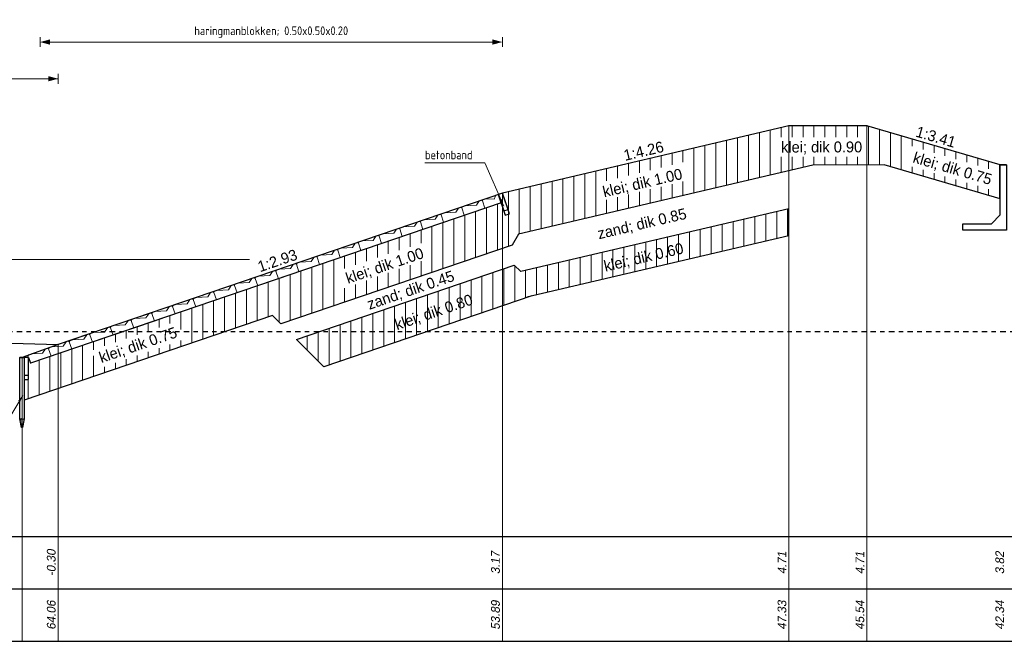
# Model space of a CAD drawing. Header units: metres. Extents: x 132 to 905, y -50 to 63.
# Tile 37 of 86: x 503 to 526, y -21 to -7. Entities that reach past the tile are written whole.
import ezdxf
from ezdxf.enums import TextEntityAlignment as Align

# ---------------------------------------------------------------- set-up
doc = ezdxf.new("R2010")
doc.units = ezdxf.units.M
doc.header["$LTSCALE"] = 0.1
doc.linetypes.add('NAP', pattern=[20, 12.5, -2.5, 2.5, -2.5])
for name, color, linetype in [('0 @ 0.02', 7, 'Continuous'), ('DP-BS-KANT-KREUKELBERM', 255, 'Continuous'), ('DP-BS-KRUINLIJN', 1, 'Continuous'), ('DP-BS-TEENSCHOT-GECONSTRUEERD', 198, 'Continuous'), ('DP-Matenbalk', 1, 'Continuous'), ('DP-Matenbalk_bestaandehoogten', 6, 'Continuous')]:
    doc.layers.add(name, color=color, linetype=linetype)
for name, color, linetype, lineweight in [('DP-BS-arcering_haringmanblokken', 25, 'Continuous', 0), ('DP-BS-arcering_klei', 253, 'Continuous', 0), ('DP-BS-Maatvoering', 2, 'Continuous', 20), ('DP-BS-Matenbalk_verlenglijnen', 253, 'Continuous', 0), ('DP-BS-materiaalomschrijving', 213, 'Continuous', 18), ('DP-BS-profiel', 2, 'Continuous', 25), ('DP-NAP-lijn', 6, 'NAP', 25), ('DP-Taludhelling', 1, 'Continuous', 18), ('DP-Waterlijn', 1, 'Continuous', 13), ('DP-Waterlijn_tekst', 7, 'Continuous', 35), ('TL-2.5 mm tekst_schaaldp', 7, 'Continuous', 25), ('TL-5.0mm Tekst', 4, 'Continuous', 50)]:
    doc.layers.add(name, color=color, linetype=linetype, lineweight=lineweight)
doc.styles.add('bestomschr', font='isocp.shx', dxfattribs={"width": 0.96})
doc.styles.add('dp-besthgt', font='StagCAD.ttf', dxfattribs={"oblique": 10, "height": 0.2})
doc.styles.add('Ontwnota-dwp-Bruinissepolder tot Grevelingendam$0$bestomschr', font='isocp.shx', dxfattribs={"width": 0.96})
doc.styles.add('StagCAD', font='StagCAD.ttf')
doc.dimstyles.new('best-leader 1_100', dxfattribs={"dimscale": 0.1, "dimtxt": 2, "dimasz": 1.6, "dimexe": 0, "dimexo": 0, "dimgap": 0.8, "dimtad": 1, "dimrnd": 0.001, "dimzin": 1, "dimdsep": 46, "dimtxsty": 'bestomschr', "dimblk": 'RAD_PIJL', "dimcen": 0.09, "dimse1": 1, "dimse2": 1, "dimclrd": 212, "dimclre": 1, "dimclrt": 2, "dimazin": 0, "dimtfac": 1, "dimtix": 1, "dimtmove": 0, "dimatfit": 0, "dimfxl": 1, "dimtvp": 0.8299999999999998, "dimtolj": 1, "dimtzin": 0, "dimlwd": 5, "dimarcsym": 0})
doc.dimstyles.new('bestaand 1_100', dxfattribs={"dimscale": 0.1, "dimtxt": 2, "dimasz": 0.8, "dimexe": 0, "dimexo": 0, "dimgap": 1, "dimtad": 1, "dimrnd": 0.001, "dimzin": 1, "dimdsep": 46, "dimtxsty": 'bestomschr', "dimblk1": 'DIM_PIJL', "dimblk2": 'DIM_PIJL', "dimsah": 1, "dimcen": 0.09, "dimse1": 1, "dimse2": 1, "dimclrd": 212, "dimclre": 1, "dimclrt": 2, "dimazin": 0, "dimtfac": 1, "dimtix": 1, "dimtmove": 0, "dimatfit": 3, "dimldrblk": 'RAD_PIJL', "dimfxl": 1, "dimtvp": 0.8299999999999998, "dimtolj": 1, "dimtzin": 0, "dimlwd": 9, "dimlwe": 5, "dimarcsym": 0})
doc.dimstyles.new('Ontwnota-dwp-Bruinissepolder tot Grevelingendam$0$best-leader 1_100', dxfattribs={"dimscale": 0.1, "dimtxt": 2, "dimasz": 1.6, "dimexe": 0, "dimexo": 0, "dimgap": 0.8, "dimtad": 1, "dimrnd": 0.001, "dimzin": 1, "dimdsep": 46, "dimtxsty": 'Ontwnota-dwp-Bruinissepolder tot Grevelingendam$0$bestomschr', "dimblk": 'Ontwnota-dwp-Bruinissepolder tot Grevelingendam$0$RAD_PIJL', "dimcen": 0.09, "dimse1": 1, "dimse2": 1, "dimclrd": 212, "dimclre": 1, "dimclrt": 2, "dimazin": 0, "dimtfac": 1, "dimtix": 1, "dimtmove": 0, "dimatfit": 0, "dimfxl": 1, "dimtvp": 0.8299999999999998, "dimtolj": 1, "dimtzin": 0, "dimlwd": 5, "dimarcsym": 0})

# ---------------------------------------------------------------- blocks, each defined once
blk = doc.blocks.new('HB-20-50')
blk.add_lwpolyline([(0, 0), (0.5, 0), (0.5, 0.1799999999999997), (0.4800000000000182, 0.1999999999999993), (0.0199999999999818, 0.1999999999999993), (0, 0.1799999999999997)], close=True)
blk.add_lwpolyline([(0.4300000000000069, 0.1999999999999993), (0.339999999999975, 0.1300000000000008), (0.089999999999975, 0.1999999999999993)])
blk = doc.blocks.new('*U64')
at = {"layer": 'DP-Matenbalk'}
for p, q in [((6, -3.499999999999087), (59.86182899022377, -3.499999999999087)), ((6, -4.699999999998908), (59.86182899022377, -4.699999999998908)), ((6, -5.899999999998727), (59.86182899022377, -5.899999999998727))]:
    blk.add_line(p, q, dxfattribs=at)
at = {"layer": 'DP-Matenbalk', "style": 'StagCAD', "width": 0.8}
blk.add_attdef('DPNR', (0, -3.356417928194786), '', height=0.25, dxfattribs=at)
at = {"layer": 'TL-2.5 mm tekst_schaaldp', "style": 'StagCAD', "width": 0.96}
blk.add_attdef('SCHAAL', (-0.0500000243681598, -7.52420836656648), '', height=0.2499999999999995, dxfattribs=at)
at = {"layer": 'TL-5.0mm Tekst', "style": 'StagCAD', "width": 0.96}
blk.add_attdef('OMSCHRIJVING', (-0.0500000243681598, -6.934744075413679), '', height=0.4999999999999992, dxfattribs=at)
blk = doc.blocks.new('*U63')
at = {"layer": 'DP-NAP-lijn'}
blk.add_line((0, 0), (597.9136722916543, 0), dxfattribs=at)
at = {"layer": 'DP-Waterlijn'}
blk.add_line((0, 16.49999999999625), (159.5352655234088, 16.49999999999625), dxfattribs=at)
at = {"layer": 'DP-NAP-lijn', "style": 'StagCAD'}
blk.add_attdef('NAPLIJN', (6.246522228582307, 0.9999999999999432), '', height=2.5, dxfattribs=at)
at = {"layer": 'DP-Waterlijn_tekst', "style": 'StagCAD'}
blk.add_attdef('WP', text='', height=2.5, dxfattribs=at).set_placement((11.17347716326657, 16.49999999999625), align=Align.BOTTOM_CENTER)
blk = doc.blocks.new('DIM_PIJL')
at = {"color": 1}
blk.add_line((0, 1.414213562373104), (0, -1.414213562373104), dxfattribs=at)
at = {"color": 1, "linetype": 'ByBlock'}
blk.add_solid([(-2.828427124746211, -0.75), (-2.828427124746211, 0.75), (0, 0)], dxfattribs=at)
blk = doc.blocks.new('*D226')
at = {"layer": 'Defpoints', "color": 0, "transparency": 16777216}
for p in [(21.81658296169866, 14.73144682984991), (21.81658296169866, 11.27133170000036), (11.22921281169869, 7.649106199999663)]:
    blk.add_point(p, dxfattribs=at)
at = {"layer": 'DP-BS-Maatvoering', "color": 212, "lineweight": 9, "transparency": 16777216}
blk.add_line((11.30921281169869, 14.73144682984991), (21.73658296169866, 14.73144682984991), dxfattribs=at)
at = {"layer": 'DP-BS-Maatvoering', "color": 212, "lineweight": 9, "transparency": 16777216, "xscale": 0.08000000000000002, "yscale": 0.08000000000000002, "zscale": 0.08000000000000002, "rotation": 180}
blk.add_blockref('DIM_PIJL', (11.22921281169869, 14.73144682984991), dxfattribs=at)
at = {"layer": 'DP-BS-Maatvoering', "color": 212, "lineweight": 9, "transparency": 16777216, "xscale": 0.08000000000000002, "yscale": 0.08000000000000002, "zscale": 0.08000000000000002}
blk.add_blockref('DIM_PIJL', (21.81658296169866, 14.73144682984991), dxfattribs=at)
at = {"layer": 'DP-BS-Maatvoering', "color": 2, "transparency": 16777216, "insert": (16.52289788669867, 14.96009088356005), "char_height": 0.2, "attachment_point": 5, "style": 'bestomschr'}
blk.add_mtext('\\A1;haringmanblokken; 0.50x0.50x0.20', dxfattribs=at)
blk = doc.blocks.new('RAD_PIJL')
at = {"color": 1, "linetype": 'Continuous'}
blk.add_solid([(-2.828427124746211, -0.75), (-2.828427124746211, 0.75), (0, 0)], dxfattribs=at)
blk = doc.blocks.new('Ontwnota-dwp-Bruinissepolder tot Grevelingendam$0$RAD_PIJL')
at = {"color": 1, "linetype": 'Continuous'}
blk.add_solid([(-2.828427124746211, -0.75), (-2.828427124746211, 0.75), (0, 0)], dxfattribs=at)
blk = doc.blocks.new('Betonband')
at = {"layer": 'DP-BS-profiel'}
blk.add_lwpolyline([(-2.8422e-12, -19.99999999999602), (4.999999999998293, -19.99999999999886), (5.000000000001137, 1.4211e-12), (0, 1.4211e-12)], close=True, dxfattribs=at)
blk = doc.blocks.new('dp784-08')
at = {"layer": 'DP-BS-arcering_klei'}
h = blk.add_hatch(dxfattribs=at)
h.set_pattern_fill('_USER', color=256, scale=0.25, angle=90, pattern_type=0)
h.set_pattern_definition([(90, (-342.3981741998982, 21.93380113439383), (-0.25, 0), [])])
h.paths.add_polyline_path([(11.00724554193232, 7.370204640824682), (10.96600776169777, 7.488203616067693), (10.96600776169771, 7.099999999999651), (10.8660077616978, 7.09999999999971), (10.86600776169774, 6.529344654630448), (16.54845386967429, 8.46914148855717), (16.74539116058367, 8.272204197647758), (22.04370913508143, 10.08087254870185), (22.18835293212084, 10.33140295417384), (28.9252014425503, 11.91205734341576), (30.56398884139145, 11.91521303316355), (33.21669766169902, 11.13702781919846), (33.21669766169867, 11.91863330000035), (30.16302716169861, 12.81444259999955), (28.37877516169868, 12.8110068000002), (21.81658296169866, 11.27133170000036), (21.94580765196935, 10.89278054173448), (21.85116986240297, 10.86047436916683), (21.78655751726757, 11.04974994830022)])
h.paths.add_polyline_path([(12.55590617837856, 7.24170480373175), (14.53147003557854, 7.916096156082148), (14.386092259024, 8.341966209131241), (12.41052840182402, 7.667574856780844)], flags=16)
h.paths.add_polyline_path([(18.19337580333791, 9.086909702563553), (20.10649733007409, 9.7631771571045), (19.97635298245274, 10.13382352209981), (18.06648573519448, 9.496571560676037)], flags=16)
h.paths.add_polyline_path([(24.10773935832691, 11.09252505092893), (26.09367778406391, 11.57154632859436), (26.0093923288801, 11.99266481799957), (24.00238733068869, 11.50311471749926)], flags=16)
h.paths.add_polyline_path([(28.08527649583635, 12.09990576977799), (30.17277262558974, 12.10392550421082), (30.17190609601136, 12.55392466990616), (28.08440996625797, 12.54990493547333)], flags=16)
h.paths.add_polyline_path([(31.06328319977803, 11.91489241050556), (33.06637176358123, 11.32727650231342), (33.19304345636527, 11.75908002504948), (31.18995489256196, 12.34669593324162)], flags=16)
h = blk.add_hatch(dxfattribs=at)
h.set_pattern_fill('_U', color=256, scale=0.25, angle=90.00000000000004, pattern_type=0)
h.set_pattern_definition([(90, (-335.5024935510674, 22.93380113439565), (-0.25, -1e-16), [])])
h.paths.add_polyline_path([(17.09987828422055, 7.917717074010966), (17.73007761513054, 7.287517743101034), (22.49379554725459, 8.913691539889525), (28.37877516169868, 10.29447349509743), (28.37877516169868, 10.91076736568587), (22.23916912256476, 9.470242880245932), (22.08868377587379, 9.620728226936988)])
h.paths.add_polyline_path([(19.32848874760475, 7.994903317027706), (21.30405260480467, 8.669294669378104), (21.15867482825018, 9.095164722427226), (19.18311097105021, 8.4207733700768)], flags=24)
h.paths.add_polyline_path([(24.08723484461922, 9.34559516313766), (26.11954452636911, 9.822432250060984), (26.01675329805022, 10.26053493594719), (23.98444361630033, 9.783697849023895)], flags=24)
at = {"layer": 'DP-BS-KANT-KREUKELBERM'}
blk.add_point((11.6424178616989, 7.79821239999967), dxfattribs=at)
at = {"layer": 'DP-BS-KRUINLIJN'}
for p in [(28.37877516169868, 12.8110068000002), (30.16302716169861, 12.81444259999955)]:
    blk.add_point(p, dxfattribs=at)
at = {"layer": 'DP-BS-Maatvoering', "color": 212, "lineweight": 9}
blk.add_line((3.385737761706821, 13.89063465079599), (11.6424178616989, 13.89063465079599), dxfattribs=at)
at = {"layer": 'DP-BS-Matenbalk_verlenglijnen'}
for points in [[(28.37877516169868, 12.8110068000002, 0), (28.37877516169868, 1.000000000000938, 0)], [(28.37877516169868, 12.8110068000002, 0), (28.37877516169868, 1.000000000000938, 0)], [(30.16302716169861, 12.81444259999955, 0), (30.16302716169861, 1.000000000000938, 0)], [(30.16302716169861, 12.81444259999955, 0), (30.16302716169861, 1.000000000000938, 0)], [(21.81658296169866, 11.27133170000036, 0), (21.81658296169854, 1.000000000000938, 0)], [(21.81658296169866, 11.27133170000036, 0), (21.81658296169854, 1.000000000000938, 0)], [(11.6424178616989, 7.79821239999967, 0), (11.6424178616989, 1.000000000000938, 0)], [(10.81600776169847, 7.499999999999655, 0), (10.81600776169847, 1.000000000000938, 0)]]:
    blk.add_polyline3d(points, dxfattribs=at)
at = {"layer": 'DP-BS-profiel'}
for p, q in [((28.37877516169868, 12.8110068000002), (21.81658296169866, 11.27133170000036)), ((30.16302716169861, 12.81444259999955), (28.37877516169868, 12.8110068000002)), ((33.21669766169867, 11.91863330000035), (30.16302716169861, 12.81444259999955)), ((33.21669766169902, 11.13702781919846), (30.56398884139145, 11.91521303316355)), ((33.36669766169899, 11.91863330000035), (33.21669766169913, 11.91863330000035)), ((21.81658296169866, 11.27133170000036), (11.6424178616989, 7.79821239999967)), ((28.37877516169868, 10.91076736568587), (22.23916912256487, 9.470242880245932)), ((28.37877516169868, 10.29447349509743), (28.37877516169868, 10.91076736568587)), ((28.37877516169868, 10.29447349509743), (22.3762240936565, 8.88610596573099)), ((16.54845386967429, 8.46914148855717), (10.86600776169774, 6.529344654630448)), ((11.6424178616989, 7.79821239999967), (10.81600776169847, 7.499999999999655)), ((10.7660077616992, 7.499999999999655), (10.86600776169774, 7.499999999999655)), ((10.95966001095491, 7.506367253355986), (11.00729264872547, 7.370069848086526)), ((10.81600776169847, 5.899999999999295), (10.81600776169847, 6.060000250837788))]:
    blk.add_line(p, q, dxfattribs=at)
for points in [[(30.56398884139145, 11.91521303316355), (28.9252014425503, 11.91205734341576), (22.18835293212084, 10.33140295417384), (22.04370913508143, 10.08087254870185), (16.74539116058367, 8.272204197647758), (16.54845386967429, 8.46914148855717)], [(21.78655751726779, 11.04974994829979), (11.00729264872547, 7.370069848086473)], [(22.49451884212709, 8.913938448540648), (17.73007761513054, 7.287517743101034), (17.09987828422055, 7.917717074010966), (22.08868377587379, 9.620728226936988), (22.23916912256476, 9.470242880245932)], [(-6.729935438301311, 6.674679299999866), (-3.368353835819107, 6.953524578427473), (-2.854844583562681, 7.201222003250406), (-2.202433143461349, 7.254662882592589), (-1.828940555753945, 7.081219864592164), (-0.2072374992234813, 7.215741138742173), (0.1319886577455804, 7.456042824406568), (0.8378772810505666, 7.448917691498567), (1.100541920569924, 7.324222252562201), (2.594740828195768, 7.448166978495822), (3.0435214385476, 7.664641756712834), (3.695932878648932, 7.718082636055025), (4.022190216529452, 7.56657479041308), (5.413751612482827, 7.682005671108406), (5.747757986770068, 7.91860975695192), (6.453646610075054, 7.911484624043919), (6.73640468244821, 7.777250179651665), (8.970046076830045, 7.875647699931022), (11.64142794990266, 7.797874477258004)]]:
    blk.add_lwpolyline(points, dxfattribs=at)
for points in [[(33.36669766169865, 11.91863330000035), (33.36669766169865, 10.41863330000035), (32.36669766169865, 10.41863330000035), (32.36669766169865, 10.56863329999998), (33.01669766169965, 10.56863329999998), (33.21669766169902, 10.76863330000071), (33.21669766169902, 11.91863330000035)], [(10.7660077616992, 6.100000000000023), (10.7660077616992, 7.499999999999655), (10.7760077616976, 7.509999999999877), (10.85600776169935, 7.509999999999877), (10.86600776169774, 7.499999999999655), (10.86600776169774, 6.100000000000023), (10.82600776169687, 5.899999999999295), (10.80600776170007, 5.899999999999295)]]:
    blk.add_lwpolyline(points, close=True, dxfattribs=at)
blk.add_ellipse((10.79500776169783, 6.059999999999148), major_axis=(0, 0.0399999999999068), ratio=0.5250000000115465, start_param=4.712388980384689, end_param=7.853981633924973, dxfattribs=at)
at = {"layer": 'DP-BS-profiel', "extrusion": (0, 0, -1)}
blk.add_ellipse((10.83700776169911, 6.059999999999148), major_axis=(0, 0.0399999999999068), ratio=0.5250000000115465, start_param=4.712388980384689, end_param=7.853981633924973, dxfattribs=at)
at = {"layer": 'DP-BS-TEENSCHOT-GECONSTRUEERD'}
blk.add_point((10.81600776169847, 7.499999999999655), dxfattribs=at)
at = {"layer": '0 @ 0.02', "xscale": 0.02, "yscale": 0.02, "zscale": 0.02, "rotation": 18.84818650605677}
blk.add_blockref('Betonband', (21.72194517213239, 11.23902552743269), dxfattribs=at)
at = {"layer": '0 @ 0.02', "xscale": 0.02, "yscale": 0.02, "zscale": 0.02}
blk.add_blockref('Betonband', (10.86600776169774, 7.499999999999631), dxfattribs=at)
at = {"layer": 'DP-BS-arcering_haringmanblokken', "rotation": 18.84818650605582}
for p in [(20.9442605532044, 10.76221796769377), (20.47107160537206, 10.60068710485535), (19.52469370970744, 10.27762537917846), (19.99788265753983, 10.4391562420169), (19.05150476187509, 10.11609451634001), (18.57831581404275, 9.954563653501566), (17.63193791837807, 9.631501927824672), (18.10512686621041, 9.79303279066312), (17.15874897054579, 9.469971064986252), (16.2123710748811, 9.14690933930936), (16.68556002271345, 9.308440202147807), (15.73918212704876, 8.985378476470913), (15.26599317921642, 8.823847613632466), (14.3196152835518, 8.500785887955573), (14.79280423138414, 8.662316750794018), (13.84642633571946, 8.339255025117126), (12.90004844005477, 8.01619329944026), (13.37323738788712, 8.177724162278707), (12.42685949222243, 7.854662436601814), (11.95367054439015, 7.693131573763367), (11.00729264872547, 7.370069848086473), (11.48048159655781, 7.53160071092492)]:
    blk.add_blockref('HB-20-50', p, dxfattribs=at)
at = {"layer": 'DP-BS-arcering_haringmanblokken', "xscale": 0.7800436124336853, "rotation": 18.84818650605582}
blk.add_blockref('HB-20-50', (21.41744950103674, 10.92374883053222), dxfattribs=at)
at = {"layer": 'DP-BS-Maatvoering', "color": 212, "lineweight": 9, "xscale": 0.0800000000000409, "yscale": 0.0800000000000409, "zscale": 0.0800000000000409}
blk.add_blockref('DIM_PIJL', (11.6424178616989, 13.89063465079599), dxfattribs=at)
at = {"layer": 'DP-Matenbalk'}
blk.add_blockref('*U64', (0, 6.899999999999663), dxfattribs=at)
at = {"layer": 'DP-NAP-lijn', "ltscale": 4, "xscale": 0.0999999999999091, "yscale": 0.0999999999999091, "zscale": 0.0999999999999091}
blk.add_blockref('*U63', (0.07046176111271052, 8.099999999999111), dxfattribs=at)
at = {"layer": 'DP-BS-Maatvoering', "color": 2, "insert": (20.04369853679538, 12.04501997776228), "char_height": 0.2, "attachment_point": 7, "style": 'Ontwnota-dwp-Bruinissepolder tot Grevelingendam$0$bestomschr'}
blk.add_mtext('\\A1;betonband', dxfattribs=at)
at = {"layer": 'DP-BS-materiaalomschrijving', "style": 'StagCAD'}
for s, rotation, p in [('klei; dik 0.90', 0.1103300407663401, (29.12897642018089, 12.12691559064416)), ('klei; dik 0.75', 343.6506890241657, (32.07186479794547, 11.64507354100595)), ('klei; dik 1.00', 13.20435979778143, (25.07068272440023, 11.31182703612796)), ('zand; dik 0.85', 13.20435979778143, (25.05988878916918, 10.37649915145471)), ('klei; dik 1.00', 18.84818650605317, (19.18466755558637, 9.42064194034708)), ('klei; dik 0.60', 13.20435979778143, (25.09767906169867, 9.608352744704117)), ('zand; dik 0.45', 18.84818650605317, (19.78081399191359, 8.861394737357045)), ('klei; dik 0.80', 18.84818650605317, (20.30819413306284, 8.355758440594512)), ('klei; dik 0.75', 18.84818650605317, (13.53561156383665, 7.602559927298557))]:
    blk.add_text(s, height=0.25, rotation=rotation, dxfattribs=at).set_placement(p, align=Align.BOTTOM_CENTER)
at = {"layer": 'DP-Matenbalk_bestaandehoogten', "style": 'dp-besthgt', "oblique": 10}
for s, p in [('-0.30', (11.64427890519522, 2.800000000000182)), ('3.17', (21.81844400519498, 2.800000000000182)), ('4.71', (28.380636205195, 2.800000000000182)), ('4.71', (30.16488820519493, 2.800000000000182)), ('3.82', (33.36855870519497, 2.800000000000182)), ('64.06', (11.64427890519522, 1.60000000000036)), ('53.89', (21.81844400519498, 1.60000000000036)), ('47.33', (28.380636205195, 1.60000000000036)), ('45.54', (30.16488820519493, 1.60000000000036)), ('42.34', (33.36855870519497, 1.60000000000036))]:
    blk.add_text(s, height=0.2, rotation=90, dxfattribs=at).set_placement(p, align=Align.BOTTOM_CENTER)
at = {"layer": 'DP-Taludhelling', "style": 'StagCAD'}
for s, rotation, p in [('1:3.41', 343.6506890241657, (31.6898624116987, 12.36653794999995)), ('1:4.26', 13.20435979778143, (25.09767906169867, 12.04116925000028)), ('1:2.93', 18.84818650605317, (16.72950041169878, 9.534772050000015))]:
    blk.add_text(s, height=0.25, rotation=rotation, dxfattribs=at).set_placement(p, align=Align.BOTTOM_CENTER)
at = {"layer": 'DP-BS-Maatvoering'}
dim = blk.add_linear_dim(base=(21.81658296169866, 14.73144682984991), p1=(11.22921281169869, 7.649106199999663), p2=(21.81658296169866, 11.27133170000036), text='haringmanblokken; 0.50x0.50x0.20', dimstyle='bestaand 1_100', dxfattribs=at)
dim.commit()
dim.dimension.update_dxf_attribs({"geometry": '*D226', "text_midpoint": (16.52289788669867, 14.96009088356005)})
at = {"layer": 'DP-BS-Maatvoering', "annotation_type": 0, "has_hookline": 1, "hookline_direction": 1}
for points, dimstyle, text_width in [([(21.84964941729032, 10.97256008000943), (21.41649853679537, 11.96501997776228), (21.25649853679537, 11.96501997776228)], 'Ontwnota-dwp-Bruinissepolder tot Grevelingendam$0$best-leader 1_100', 1.1328), ([(10.83258102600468, 6.633862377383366), (10.3263770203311, 5.794059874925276), (10.1663770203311, 5.794059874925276)], 'best-leader 1_100', 1.766879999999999)]:
    blk.add_leader(points, dimstyle=dimstyle, override={"dimgap": 0.8, "dimtad": 1}, dxfattribs=dict(at, text_width=text_width))

msp = doc.modelspace()

# ---------------------------------------------------------------- linework, layer by layer
at = {"layer": 'DP-BS-profiel'}
for points in [[(514.2816502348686, -11.16796455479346), (514.3762880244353, -11.13565838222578), (514.2147571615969, -10.66246943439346), (514.1201193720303, -10.69477560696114)], [(503.2641923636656, -14.93379050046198), (503.3641923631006, -14.93380113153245), (503.3642455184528, -14.43380113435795), (503.2642455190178, -14.43379050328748)]]:
    msp.add_lwpolyline(points, close=True, dxfattribs=at)

# ---------------------------------------------------------------- block references
msp.add_blockref('dp784-08', (492.3981741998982, -21.93380113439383))

doc.saveas('drawing.dxf')
